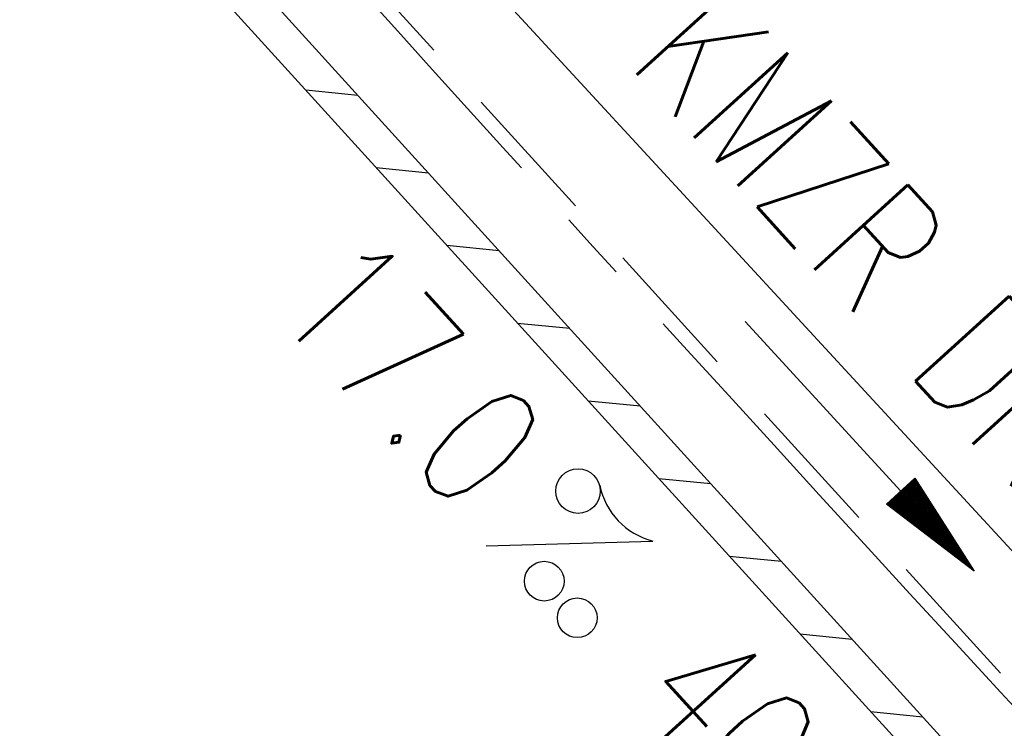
# Model space of a CAD drawing. Extents: x 450316 to 454644, y 428795 to 436505.
# Tile 187 of 256: x 451732 to 451746, y 434474 to 434484. Entities that reach past the tile are written whole.
import ezdxf
from ezdxf.enums import TextEntityAlignment as Align

# ---------------------------------------------------------------- set-up
doc = ezdxf.new("R2010")
doc.units = 0
doc.header["$LTSCALE"] = 2
doc.header["$MEASUREMENT"] = 0
doc.linetypes.add('ACHSE', pattern=[5.5, 4, -0.5, 0.5, -0.5])
doc.linetypes.add('GESTRICH-X2', pattern=[1.5, 1, -0.5])
doc.layers.get('0').update_dxf_attribs({"linetype": 'CONTINUOUS'})
for name, color, linetype in [('ACHSETOP', 1, 'ACHSE'), ('FBR', 8, 'CONTINUOUS'), ('KANAL', 7, 'GESTRICH-X2'), ('PFEIL', 7, 'CONTINUOUS'), ('RINNE', 8, 'CONTINUOUS'), ('TEXTO', 4, 'CONTINUOUS'), ('TEXTU', 4, 'CONTINUOUS')]:
    doc.layers.add(name, color=color, linetype=linetype)
doc.styles.add('ROMANS', font='romans.shx', dxfattribs={"width": 0.8})

# ---------------------------------------------------------------- blocks, each defined once
blk = doc.blocks.new('PROM')
blk.add_line((1.566, 1.817), (0.019, 0.015))
for centre, radius in [((0.317, 1.51), 0.317), ((0.943, 0.291), 0.283), ((1.645, 0.287), 0.283)]:
    blk.add_circle(centre, radius)
blk.add_arc((0.992, 2.682), 1.033, 239.1414, 303.3549)
blk = doc.blocks.new('PFEIL2')
at = {"color": 0}
for p, q in [((0.881, -0.271), (0.879, 0.276)), ((0.879, 0.276), (2.429, 0.009)), ((0.911, 0.27), (0.879, 0.265)), ((0.965, 0.261), (0.879, 0.246)), ((1.019, 0.252), (0.879, 0.228)), ((1.073, 0.242), (0.879, 0.209)), ((1.127, 0.233), (0.879, 0.191)), ((1.181, 0.224), (0.879, 0.172)), ((1.235, 0.214), (0.879, 0.154)), ((1.289, 0.205), (0.879, 0.135)), ((1.343, 0.196), (0.879, 0.117)), ((1.397, 0.187), (0.879, 0.098)), ((1.451, 0.177), (0.879, 0.08)), ((1.505, 0.168), (0.879, 0.061)), ((1.559, 0.159), (0.88, 0.043)), ((1.613, 0.149), (0.88, 0.024)), ((0.88, 0.002), (-2.401, -0.012)), ((1.668, 0.14), (0.88, 0.006)), ((1.722, 0.131), (0.88, -0.013)), ((1.776, 0.121), (0.88, -0.031)), ((1.83, 0.112), (0.88, -0.05)), ((1.884, 0.103), (0.88, -0.068)), ((1.938, 0.094), (0.88, -0.087)), ((1.992, 0.084), (0.88, -0.105)), ((2.046, 0.075), (0.88, -0.124)), ((2.1, 0.066), (0.88, -0.142)), ((2.154, 0.056), (0.88, -0.161)), ((2.208, 0.047), (0.88, -0.179)), ((2.262, 0.038), (0.881, -0.198)), ((2.316, 0.029), (0.881, -0.216)), ((2.37, 0.019), (0.881, -0.235)), ((2.424, 0.01), (0.881, -0.253)), ((2.429, 0.009), (0.881, -0.271))]:
    blk.add_line(p, q, dxfattribs=at)

msp = doc.modelspace()

# ---------------------------------------------------------------- linework, layer by layer
at = {"layer": 'ACHSETOP', "flags": 128}
msp.add_lwpolyline([(451271.766, 435019.042, -0.000001), (451272.365, 435018.353, -0.000032), (451272.387, 435018.328), (451288.791, 434999.463, -0.000002), (451296.993, 434990.03, 0.000007), (451305.195, 434980.597, 0.000007), (451313.397, 434971.165, -0.000007), (451321.599, 434961.732, -0.000007), (451329.801, 434952.299, 0.000007), (451338.003, 434942.866, 0.000007), (451346.205, 434933.433, -0.000007), (451354.407, 434924.001, -0.000007), (451362.609, 434914.568, 0.000011), (451370.811, 434905.135, 0.000001), (451379.013, 434895.702, 0.000001), (451387.215, 434886.27), (451403.62, 434867.404), (451420.024, 434848.539), (451436.428, 434829.674, -0.000013), (451444.63, 434820.241, 0.000007), (451452.832, 434810.808, 0.000007), (451461.034, 434801.376, -0.000007), (451469.236, 434791.943, -0.000007), (451477.438, 434782.51, 0.000007), (451485.64, 434773.077, 0.000007), (451493.842, 434763.645, -0.000007), (451502.044, 434754.212, -0.000007), (451510.246, 434744.779, 0.000007), (451518.448, 434735.346, 0.000007), (451526.65, 434725.914, -0.000007), (451534.852, 434716.481, -0.000007), (451543.054, 434707.048, 0.000011), (451551.256, 434697.615, 0.000001), (451559.458, 434688.182, 0.000001), (451567.66, 434678.75), (451584.065, 434659.884, -0.000001), (451592.267, 434650.452, -0.000001), (451600.469, 434641.019, -0.000011), (451608.671, 434631.586, 0.000013), (451616.873, 434622.153), (451633.277, 434603.288), (451649.681, 434584.423, -0.000013), (451657.883, 434574.99, 0.000007), (451666.085, 434565.557, 0.000007), (451674.287, 434556.124, -0.000007), (451682.489, 434546.692, -0.000007), (451690.691, 434537.259, 0.000006), (451698.893, 434527.826), (451715.297, 434508.961, -0.000015), (451721.01, 434502.39, 0.000008), (451726.723, 434495.82, 0.000958), (451727.518, 434494.909, 0.000181), (451731.723, 434490.114, 0.003894), (451738.179, 434482.871, 0.00247), (451748.503, 434471.583, 0.003793), (451756.233, 434463.34, 0.003129), (451765.742, 434453.478, 0.00313), (451774.532, 434444.586, 0.003132), (451783.429, 434435.81, 0.003134), (451792.435, 434427.146, 0.003132), (451801.553, 434418.591, 0.003131), (451810.774, 434410.155, 0.00313), (451820.102, 434401.832, 0.003133), (451829.541, 434393.621, 0.003138), (451839.066, 434385.542, 0.003131), (451848.69, 434377.585, 0.003125), (451858.432, 434369.733, 0.003124), (451868.271, 434362.004, 0.00313), (451878.187, 434354.413, 0.003138), (451888.199, 434346.945, 0.003133), (451898.32, 434339.593, 0.003131), (451908.525, 434332.373, 0.003131), (451918.818, 434325.282, 0.003132), (451929.206, 434318.316, 0.003136), (451939.668, 434311.489, 0.00313), (451950.209, 434304.797, 0.003123), (451960.857, 434298.223, 0.003128), (451971.589, 434291.781, 0.003137), (451982.371, 434285.491, 0.003139), (451993.235, 434279.335, 0.003133), (452004.198, 434273.303, 0.003123), (452015.227, 434267.413, 0.003125), (452026.323, 434261.665, 0.003132), (452037.503, 434256.05, 0.003138), (452048.733, 434250.584, 0.003134), (452060.02, 434245.265, 0.003122), (452071.413, 434240.069, 0.003127), (452083.62, 434234.685, 0.003578), (452094.349, 434230.124, 0.002702), (452108.409, 434224.354, 0.004189), (452117.528, 434220.758, 0.00053), (452126.341, 434217.378, 0.001569), (452129.323, 434216.249, 0.000008), (452135.115, 434214.077, -0.000025), (452140.907, 434211.904), (452164.314, 434203.123, 0.000006), (452176.018, 434198.733, -0.000007), (452187.722, 434194.343), (452211.129, 434185.563), (452234.536, 434176.783, -0.000012), (452246.24, 434172.393, 0.000007), (452257.944, 434168.002, 0.000002), (452265.746, 434165.075, 0.000001), (452281.351, 434159.222, 0.000005), (452293.055, 434154.832, -0.000007), (452304.759, 434150.442, -0.000019), (452316.463, 434146.052, 0.000015), (452328.166, 434141.661, 0.000002), (452338.097, 434137.936, 0.000001), (452351.573, 434132.881, 0.000004), (452363.277, 434128.491, -0.000006), (452374.981, 434124.101, -0.00002), (452386.684, 434119.71, 0.00002), (452398.388, 434115.32, 0.000006), (452410.092, 434110.93, -0.000004), (452421.796, 434106.54, -0.000001), (452435.272, 434101.485, -0.000002), (452445.203, 434097.76, -0.000015), (452456.906, 434093.369, 0.000019), (452468.61, 434088.979, 0.000007), (452480.314, 434084.589, -0.000006), (452492.018, 434080.199, -0.000002), (452503.721, 434075.809, 0.000002), (452515.425, 434071.419, 0.000006), (452527.129, 434067.029, -0.000007), (452538.833, 434062.639, -0.000019), (452550.536, 434058.248, 0.000015), (452562.24, 434053.858, 0.000002), (452572.171, 434050.133, 0.000001), (452585.647, 434045.078, 0.000004), (452597.351, 434040.688, -0.000006), (452609.055, 434036.298, -0.00002), (452620.758, 434031.907, 0.00002), (452632.462, 434027.517, 0.000006), (452644.166, 434023.127, -0.000004), (452655.87, 434018.737, -0.000001), (452669.346, 434013.682, -0.000002), (452679.277, 434009.957, -0.000015), (452690.981, 434005.567, 0.000014), (452702.684, 434001.176, 0.000011), (452714.388, 433996.786, -0.000001), (452726.092, 433992.396, -0.000007), (452735.031, 433989.043, -0.000005), (452748.181, 433984.11, -0.000156), (452748.221, 433984.095, -0.000005), (452749.498, 433983.615, -0.004183), (452758.692, 433980.071, -0.002721), (452772.748, 433974.429, -0.005081), (452782.771, 433970.223, -0.003908), (452795.7, 433964.522, -0.003912), (452807.05, 433959.304, -0.003907), (452818.331, 433953.902, -0.003903), (452829.522, 433948.327, -0.003904), (452840.62, 433942.58, -0.003907), (452851.631, 433936.658, -0.003909), (452862.543, 433930.568, -0.003906), (452873.352, 433924.312, -0.003899), (452884.081, 433917.876, -0.003907), (452894.713, 433911.271, -0.003917), (452905.212, 433904.518, -0.003914), (452915.606, 433897.601, -0.003904), (452925.914, 433890.505, -0.003895), (452936.108, 433883.251, -0.003902), (452946.169, 433875.853, -0.003909), (452956.117, 433868.296, -0.003904), (452965.957, 433860.575, -0.003908), (452975.671, 433852.704, -0.00391), (452985.257, 433844.687, -0.003909), (452994.717, 433836.52, -0.003908), (453004.051, 433828.203, -0.003902), (453013.251, 433819.744, -0.003901), (453022.321, 433811.14, -0.003907), (453031.261, 433802.39, -0.003913), (453040.05, 433793.514, -0.003909), (453048.995, 433784.194, -0.00418), (453057.218, 433775.343, -0.003621), (453064.799, 433766.924, -0.003001), (453073.811, 433756.645, -0.003775), (453082.931, 433745.954, -0.004894), (453089.822, 433737.587, -0.004962), (453096.584, 433729.038, -0.003805), (453105.204, 433717.738, -0.003005), (453113.364, 433706.734, -0.003643), (453119.973, 433697.569, -0.004174), (453127.227, 433687.17, -0.004295), (453134.105, 433676.947, -0.003507), (453140.018, 433667.855, -0.002688), (453147.586, 433655.895, -0.003695), (453155.363, 433643.251, -0.00538), (453160.547, 433634.47, -0.005332), (453165.53, 433625.601, -0.003667), (453172.541, 433612.577, -0.002679), (453179.095, 433600.023, -0.003501), (453183.992, 433590.355, -0.004313), (453189.196, 433579.668, -0.003909), (453194.743, 433567.786, -0.003909), (453199.853, 433556.378, -0.003909), (453204.783, 433544.892, -0.003903), (453209.809, 433532.66, -0.004384), (453214.103, 433521.695, -0.003423), (453219.661, 433506.825, -0.005955), (453222.694, 433498.219, -0.000145), (453225.568, 433489.736, -0.000252), (453227.219, 433484.852, -0.000085), (453230.064, 433476.416, -0.000405), (453230.656, 433474.653, -0.003646), (453233.571, 433465.744, 0.00217), (453238.424, 433450.758, 0.000006), (453242.327, 433438.883, -0.000007), (453246.23, 433427.008, -0.000012), (453250.132, 433415.133, 0.000009), (453254.035, 433403.258, 0.003001), (453258.01, 433391.404, -0.003002), (453261.985, 433379.55, -0.003008), (453265.815, 433367.653, 0.003009), (453269.646, 433355.757, 0.00001), (453273.549, 433343.882, -0.000019), (453277.452, 433332.007), (453285.257, 433308.257, 0.000005), (453289.16, 433296.382, -0.000004), (453293.063, 433284.507, -0.000001), (453297.412, 433271.275, -0.000001), (453300.869, 433260.756, -0.00001), (453304.771, 433248.881, 0.000008), (453308.674, 433237.006, 0.000011), (453312.577, 433225.131, -0.000004), (453316.48, 433213.256, -0.000007), (453317.957, 433208.761, -0.000002), (453324.285, 433189.506, -0.00006), (453324.748, 433188.095, 0.000004), (453325.212, 433186.684, 0.001409), (453327.806, 433178.862, 0.000842), (453332.205, 433165.794, 0.002106), (453335.59, 433155.932, 0.001506), (453340.42, 433142.182, 0.001603), (453344.587, 433130.552, 0.001566), (453348.928, 433118.674, 0.00157), (453353.282, 433106.987, 0.001563), (453357.73, 433095.275, 0.001555), (453362.245, 433083.606, 0.001558), (453366.823, 433071.988, 0.001562), (453371.477, 433060.391, 0.001561), (453376.206, 433048.816, 0.001565), (453381.007, 433037.273, 0.001565), (453385.878, 433025.763, 0.001563), (453390.82, 433014.287, 0.001561), (453395.838, 433002.832, 0.001559), (453400.927, 432991.41, 0.00156), (453406.083, 432980.028, 0.001563), (453411.315, 432968.669, 0.001565), (453416.612, 432957.354, 0.001562), (453421.976, 432946.082, 0.001558), (453427.424, 432934.813, 0.001559), (453432.943, 432923.577, 0.001564), (453438.516, 432912.409, 0.001566), (453444.163, 432901.268, 0.001564), (453449.888, 432890.145, 0.001558), (453455.356, 432879.682, 0.001394), (453461.537, 432868.025, 0.001724), (453468.567, 432854.963, 0.002516), (453473.461, 432846.052, 0.001346), (453478.156, 432837.657, 0.000835), (453485.787, 432824.152, 0.000825), (453493.393, 432810.794, 0.001335), (453498.128, 432802.562, 0.002522), (453503.255, 432793.804, 0.001723), (453510.868, 432781.051, 0.001395), (453517.698, 432769.769, 0.001557), (453523.875, 432759.701, 0.001564), (453531.451, 432747.524, 0.002105), (453537.147, 432738.516, 0.001027), (453545.205, 432725.948, 0.001523), (453550.684, 432717.498, 0.000001), (453550.839, 432717.261, 0.000124), (453550.84, 432717.259, 0.000024), (453557.597, 432706.912, -0.000007), (453564.355, 432696.566, -0.000001), (453571.19, 432686.101, 0.000005), (453578.025, 432675.635, 0.000012), (453584.861, 432665.17, -0.000012), (453591.696, 432654.704, -0.000004), (453598.531, 432644.238, 0.000004), (453605.366, 432633.773, 0.000001), (453612.202, 432623.307, -0.000001), (453619.037, 432612.841, -0.000004), (453625.872, 432602.376, 0.000003), (453632.707, 432591.91), (453646.378, 432570.979, -0.000014), (453650.935, 432564.001, -0.000007), (453660.048, 432550.047, -0.002465), (453666.815, 432539.572, 0.002471), (453673.568, 432529.119, 0.002497), (453680.467, 432518.67, -0.002488), (453687.389, 432508.185, -0.000003), (453694.224, 432497.72, 0.000006), (453701.059, 432487.254), (453714.73, 432466.322, -0.000006), (453721.565, 432455.856, 0.000006), (453728.4, 432445.391, 0.000183), (453728.474, 432445.277, -0.000027), (453728.969, 432444.521, -0.003905), (453733.992, 432436.709, -0.002472), (453741.768, 432424.267, -0.005163), (453747.303, 432415.103, -0.003867), (453754.471, 432402.736, -0.003958), (453760.534, 432391.888, -0.003913), (453766.494, 432380.818, -0.003903), (453772.248, 432369.72, -0.003904), (453777.826, 432358.535, -0.003901), (453783.485, 432346.731, -0.004288), (453788.457, 432335.909, -0.003523), (453794.251, 432322.76, -0.004762), (453798.376, 432312.962, -0.001651), (453802.105, 432303.777, -0.002689), (453804.345, 432298.119, -0.001542), (453805.535, 432295.038, -0.000893), (453807.562, 432289.711, -0.005639), (453811.068, 432280.125, -0.003891), (453815.882, 432266.138, -0.00573), (453819.492, 432254.955, -0.005082), (453823.289, 432242.262, -0.004537), (453827.3, 432227.849, -0.006762), (453829.772, 432218.119, -0.001828), (453832.339, 432207.234, -0.002855), (453833.917, 432200.252, -0.000688), (453834.588, 432197.184, -0.000614), (453835.33, 432193.746, -0.005087), (453837.353, 432183.825, -0.003463), (453840.076, 432169.201, -0.004355), (453841.882, 432158.581, -0.003298), (453844.052, 432144.521, -0.003873), (453845.959, 432130.87, -0.004703), (453847.336, 432119.601, -0.004431), (453848.679, 432106.664, -0.004859), (453849.683, 432094.847, -0.001971), (453850.759, 432079.747, -0.003754), (453851.233, 432071.814, -0.000235), (453851.272, 432071.058, -0.000154), (453851.331, 432069.903, -0.005004), (453851.76, 432059.357, -0.003657), (453852.096, 432044.916, -0.006284), (453852.131, 432034.652, -0.00442), (453851.869, 432020.065, -0.004496), (453851.355, 432005.74, -0.005961), (453850.742, 431994.946, -0.004032), (453849.635, 431980.541, -0.005521), (453848.625, 431970.038, -0.000545), (453848.175, 431965.885, -0.00099), (453847.92, 431963.599, -0.002817), (453847.082, 431956.57, -0.001743), (453845.624, 431945.22, -0.004295), (453844.128, 431934.589, -0.003233), (453841.927, 431920.496, -0.003719), (453839.898, 431908.592, -0.003474), (453837.544, 431895.884, -0.003471), (453834.928, 431882.783, -0.003984), (453832.479, 431871.403, -0.002961), (453829.251, 431857.357, -0.00403), (453826.736, 431847.072, -0.001132), (453824.957, 431840.111, -0.001603), (453823.675, 431835.205, -0.002375), (453822.368, 431830.363, -0.001541), (453820.296, 431822.917, -0.005811), (453817.744, 431814.242, -0.003321), (453813.002, 431799.15, -0.004369), (453808.955, 431786.926, -0.004589), (453804.893, 431775.36, -0.004977), (453800.134, 431762.595, -0.00596), (453795.928, 431752.024, -0.002426), (453790.614, 431739.296, -0.004094), (453787.367, 431731.794, -0.000338), (453786.71, 431730.312, -0.000388), (453786.136, 431729.023, -0.004625), (453782.634, 431721.365, -0.002368), (453775.588, 431706.507, -0.004069), (453770.201, 431695.516, -0.003863), (453764.344, 431684.031, -0.004659), (453758.242, 431672.552, -0.005048), (453752.404, 431662.068, -0.002758), (453744.856, 431648.996, -0.004203), (453739.784, 431640.488, -0.000453), (453738.552, 431638.464, -0.00049), (453737.409, 431636.595, -0.004121), (453733.364, 431630.114, -0.00246), (453726.445, 431619.347, -0.006277), (453720.589, 431610.574, -0.004581), (453712.305, 431598.731, -0.005038), (453704.604, 431588.16, -0.005528), (453697.383, 431578.675, -0.004083), (453688.218, 431567.105, -0.005886), (453681.701, 431559.207, -0.001219), (453676.737, 431553.362, -0.002238), (453674.011, 431550.197, -0.001962), (453670.562, 431546.26, -0.001297), (453665.305, 431540.337, -0.004313), (453658.171, 431532.478, -0.003182), (453648.342, 431521.973, -0.004167), (453639.222, 431512.508, -0.00462), (453630.847, 431504.116, -0.002727), (453619.912, 431493.477, -0.004271), (453612.835, 431486.781, -0.000068), (453609.879, 431484.033, -0.000648), (453609.571, 431483.747, -0.000003), (453600.643, 431475.492, -0.000005), (453594.487, 431469.799), (453576.132, 431452.827), (453557.776, 431435.854), (453539.42, 431418.881), (453521.065, 431401.909, 0.000001), (453511.887, 431393.422, 0.000001), (453502.709, 431384.936, 0.000013), (453493.531, 431376.449, -0.000013), (453484.354, 431367.963, 0), (453475.176, 431359.477, 0), (453465.998, 431350.99), (453447.643, 431334.018, 0.000001), (453438.465, 431325.531, 0.000001), (453429.287, 431317.045, 0.000013), (453420.11, 431308.558, -0.000007), (453410.932, 431300.072, -0.000004), (453403.532, 431293.229, -0.000002), (453392.576, 431283.099, -0.00001), (453383.398, 431274.613, 0.000015), (453374.22, 431266.127, 0.000014), (453365.042, 431257.64, -0.000013), (453355.865, 431249.154, 0), (453343.628, 431237.839, -0.000001), (453337.509, 431232.181), (453319.154, 431215.209, 0.000001), (453309.976, 431206.722, 0.000001), (453300.798, 431198.236, 0.000013), (453291.621, 431189.749, -0.000013), (453282.443, 431181.263, -0.000001), (453273.265, 431172.777, -0.000001), (453264.087, 431164.29), (453245.732, 431147.318), (453227.376, 431130.345), (453209.02, 431113.372, 0.000014), (453199.843, 431104.885, -0.000009), (453190.665, 431096.399, -0.000019), (453181.487, 431087.913, 0.000019), (453172.309, 431079.427, 0.000009), (453163.132, 431070.941, -0.000008), (453153.954, 431062.454), (453135.598, 431045.481, 0.000009), (453134.861, 431044.799, 0.000002), (453130.417, 431040.69, 0.002804), (453126.112, 431036.664, 0.001372), (453117.381, 431028.361, 0.005333), (453110.158, 431021.305, 0.003613), (453099.686, 431010.703, 0.004216), (453091.364, 431002.01, 0.003913), (453082.552, 430992.499, 0.00391), (453074.199, 430983.197, 0.003911), (453065.996, 430973.768, 0.003912), (453057.937, 430964.207, 0.003915), (453050.034, 430954.528, 0.00391), (453042.286, 430944.729, 0.003905), (453034.682, 430934.798, 0.003908), (453027.235, 430924.75, 0.003912), (453019.954, 430914.598, 0.003918), (453012.829, 430904.328, 0.003918), (453005.866, 430893.947, 0.003907), (452999.072, 430883.467, 0.0039), (452992.431, 430872.865, 0.003908), (452985.952, 430862.152, 0.00392), (452979.661, 430851.374, 0.00392), (452973.542, 430840.502, 0.003904), (452967.571, 430829.493, 0.003903), (452961.774, 430818.394, 0.003916), (452956.17, 430807.245, 0.00392), (452950.739, 430796.004, 0.00391), (452945.472, 430784.651, 0.003904), (452940.385, 430773.223, 0.00391), (452935.485, 430761.733, 0.003913), (452930.764, 430750.166, 0.003909), (452926.22, 430738.514, 0.003913), (452921.858, 430726.792, 0.003918), (452917.686, 430715.017, 0.003913), (452913.698, 430703.178, 0.003909), (452909.892, 430691.264, 0.003904), (452906.273, 430679.293, 0.003908), (452902.844, 430667.279, 0.003914), (452899.604, 430655.212, 0.003911), (452896.55, 430643.086, 0.003914), (452893.686, 430630.913, 0.003917), (452891.016, 430618.707, 0.003911), (452890.732, 430617.306, 0.000237), (452886.248, 430594.167, 0.007575), (452884.76, 430585.792, 0.003906), (452882.249, 430569.49)], format="xyb", dxfattribs=at)
at = {"layer": 'FBR', "flags": 128}
for points in [[(450931.016, 435664.254, 0), (450939.285, 435645.95, 0.000057)], [(451603.01, 434662.96, 0.000001), (451617.472, 434646.366, 0.000004), (451625.68, 434636.948, -0.000005), (451633.887, 434627.531, -0.001388)], [(451676.637, 434578.302, 0.000293), (451682.896, 434571.1, 0.000386), (451691.187, 434561.586, -0.000516), (451699.478, 434552.072, -0.000007), (451702.592, 434548.491, -0.000002), (451714.328, 434534.995, -0.000013), (451719.617, 434528.912, 0.000006), (451731.034, 434515.782, 0.001158), (451739.241, 434506.388, 0.001021), (451748.595, 434495.774, 0.005189), (451753.965, 434489.831, 0.002363), (451765.954, 434476.96, 0.003767), (451777.926, 434464.419, 0.004725), (451787.639, 434454.584, 0.00341), (451796.413, 434445.984, 0.003395), (451805.342, 434437.468, 0.002203), (451814.08, 434429.319, 0.002471), (451821.936, 434422.128, 0.003279)], [(451770.491, 434426.07, -0.003012), (451762.872, 434433.596, -0.002525), (451753.883, 434442.675, -0.003837), (451743.672, 434453.254, -0.004782), (451735.628, 434461.88, -0.002353), (451725.908, 434472.606, -0.003159), (451718.758, 434480.674, -0.000124), (451708.108, 434492.851, -0.000283), (451703.451, 434498.184, -0.000021), (451689.801, 434513.836, -0.000106), (451687.129, 434516.901, -0.000119), (451678.908, 434526.341, -0.000118), (451670.586, 434535.906, -0.000489), (451660.859, 434547.114, 0.000604), (451652.969, 434556.2, 0.00012), (451645.215, 434565.104, -0.000133), (451637.46, 434574.009, -0.000002), (451625.436, 434587.823, -0.000008), (451622.011, 434591.759, -0.000011), (451615.343, 434599.421, 0.000012), (451608.675, 434607.083, 0.000049)], [(451606.076, 434610.069, 0.000009), (451592.722, 434625.406, 0.000162)]]:
    msp.add_lwpolyline(points, format="xyb", dxfattribs=at)
at = {"layer": 'FBR'}
for points in [[(451586.278, 434627.86, -0.000002), (451573.149, 434642.871, -0.000008)], [(451457.062, 434776.741, -0.000006), (451441.04, 434795.521, -0.00345)], [(451565.712, 434651.375, -0.000004), (451554.103, 434664.65, -0.000055)], [(451765.691, 434427.982, -0.002411), (451758.772, 434434.794, -0.001964), (451750.353, 434443.23, -0.004871), (451737.792, 434456.165, -0.007096), (451729.384, 434465.248, -0.001555), (451718.86, 434477.02, -0.00127), (451706.056, 434491.505, -0.000027), (451686.846, 434513.352, -0.000164), (451683.732, 434516.896, -0.000081), (451673.036, 434529.081, 0.000191), (451668.486, 434534.263, 0.000146), (451663.49, 434539.944, 0.000064), (451652.126, 434552.857, 0.000307), (451642.897, 434563.328, -0.000432), (451636.347, 434570.763, -0.000524)], [(452140.206, 434193.567, 0.000004), (452120.088, 434201.026, 0.00024)]]:
    msp.add_lwpolyline(points, format="xyb", dxfattribs=at)
msp.add_lwpolyline([(452057.398, 434245.287), (452033.931, 434256.634), (452021.722, 434262.91), (452008.734, 434269.68), (451987.232, 434281.45), (451966.466, 434293.595), (451941.612, 434309.038), (451918.214, 434324.371), (451898.128, 434338.41), (451886.628, 434346.733), (451867.04, 434361.568), (451849.981, 434375.065), (451829.408, 434392.308), (451813.834, 434405.957), (451794.949, 434423.293), (451781.867, 434435.881), (451764.451, 434453.277), (451749.058, 434469.364), (451734.135, 434485.792), (451716.938, 434505.407), (451699.149, 434525.901), (451685.669, 434541.344), (451664.015, 434566.261), (451648.765, 434583.85)], dxfattribs=at)
at = {"layer": 'FBR', "flags": 128}
msp.add_lwpolyline([(451657.072, 434577.992), (451672.819, 434559.839), (451688.76, 434541.583), (451720.372, 434505.223), (451737.226, 434486.017), (451756.05, 434465.579), (451776.155, 434444.86), (451795.676, 434425.947), (451815.05, 434408.083), (451831.988, 434393.278), (451848.219, 434379.663), (451866.537, 434365.124), (451887.455, 434349.138), (451903.482, 434337.587), (451924.973, 434322.807), (451946.153, 434309.036), (451967.093, 434296.108), (451987.583, 434284.113), (452010.568, 434271.469), (452030.249, 434261.222), (452052.79, 434250.199)], dxfattribs=at)
at = {"layer": 'KANAL'}
msp.add_line((451730.438, 434491.688), (451756.375, 434463.156), dxfattribs=at)
at = {"layer": 'RINNE'}
for p, q in [((451736.012, 434482.983), (451736.756, 434482.907)), ((451737.017, 434481.875), (451737.761, 434481.8)), ((451738.023, 434480.768), (451738.767, 434480.693)), ((451739.028, 434479.661), (451739.772, 434479.586)), ((451740.034, 434478.554), (451740.778, 434478.479)), ((451741.04, 434477.447), (451741.784, 434477.372)), ((451742.045, 434476.34), (451742.789, 434476.265)), ((451743.051, 434475.233), (451743.795, 434475.158)), ((451744.057, 434474.126), (451744.801, 434474.051))]:
    msp.add_line(p, q, dxfattribs=at)
msp.add_lwpolyline([(451729.223, 434490.636), (451733.762, 434485.459), (451748.692, 434469.023), (451755.293, 434462.125)], dxfattribs=at)

# ---------------------------------------------------------------- block references
at = {"layer": 'PFEIL', "rotation": 312.2866}
msp.add_blockref('PFEIL2', (451743.893, 434477.914), dxfattribs=at)
at = {"layer": 'TEXTU', "rotation": 312.2866}
msp.add_blockref('PROM', (451738.56, 434476.484), dxfattribs=at)

# ---------------------------------------------------------------- texts
at = {"layer": 'TEXTO', "style": 'ROMANS', "width": 0.75}
msp.add_text('KMZR DN 250', height=1.8, rotation=312.2866, dxfattribs=at).set_placement((451744.873, 434478.641), align=Align.CENTER)
at = {"layer": 'TEXTU', "style": 'ROMANS', "width": 0.75}
for s, p in [('17.0', (451735.485, 434479.873)), ('40.07m', (451740.578, 434474.279))]:
    msp.add_text(s, height=1.8, rotation=312.2866, dxfattribs=at).set_placement(p)

doc.saveas('drawing.dxf')
